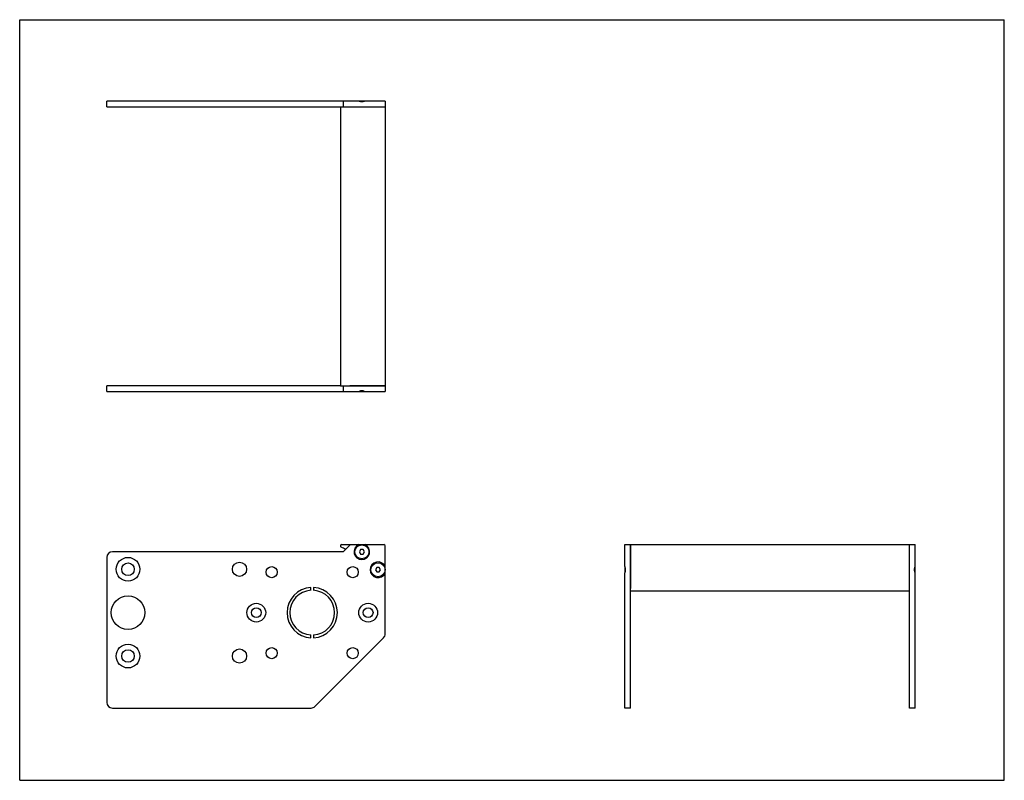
# Model space of a CAD drawing. Header units: inches. Extents: x 0 to 22, y 0 to 17.
import ezdxf

# ---------------------------------------------------------------- set-up
doc = ezdxf.new("R2010")
doc.units = ezdxf.units.IN
doc.header["$LTSCALE"] = 1.21
doc.header["$MEASUREMENT"] = 0
doc.layers.get('0').update_dxf_attribs({"linetype": 'CONTINUOUS'})
for name, color, linetype in [('350539_06_BL3', 7, 'CONTINUOUS'), ('350540_1_BL0', 7, 'CONTINUOUS'), ('350541_1_BL4', 7, 'CONTINUOUS'), ('930410M_1_BL1', 7, 'CONTINUOUS'), ('930410M_1_BL2', 7, 'CONTINUOUS'), ('930410M_1_BL5', 7, 'CONTINUOUS'), ('930410M_1_BL6', 7, 'CONTINUOUS')]:
    doc.layers.add(name, color=color, linetype=linetype)

# ---------------------------------------------------------------- blocks, each defined once
blk = doc.blocks.new('350540_1_BL0', base_point=(7.798, 5.217))
at = {"layer": '350540_1_BL0', "color": 7, "linetype": 'CONTINUOUS'}
for p, q in [((1.947, 8.693), (1.947, 8.818)), ((7.167, 8.818), (1.947, 8.818)), ((7.226, 8.818), (7.226, 8.693)), ((8.166, 8.818), (7.378, 8.818)), ((8.166, 8.818), (8.166, 8.693)), ((1.947, 8.693), (7.576, 8.693)), ((7.717, 8.693), (8.166, 8.693)), ((7.226, 5.106), (2.072, 5.106)), ((7.226, 5.106), (7.378, 5.258)), ((7.4, 5.267), (8.136, 5.267)), ((8.166, 3.273), (8.166, 5.237)), ((13.523, 4.778), (13.523, 5.267)), ((13.523, 5.267), (13.648, 5.267)), ((13.648, 1.616), (13.648, 5.267)), ((1.947, 4.981), (1.947, 1.741)), ((13.523, 1.616), (13.523, 4.636)), ((6.506, 4.246), (6.506, 4.308)), ((6.566, 4.308), (6.566, 4.246)), ((6.506, 3.185), (6.506, 3.248)), ((6.566, 3.248), (6.566, 3.185)), ((8.13, 3.185), (6.597, 1.652)), ((2.072, 1.616), (6.509, 1.616)), ((13.648, 1.616), (13.523, 1.616))]:
    blk.add_line(p, q, dxfattribs=at)
for centre, radius in [((2.42, 4.716), 0.266), ((2.42, 4.716), 0.141), ((4.911, 4.716), 0.158), ((5.631, 4.652), 0.125), ((7.441, 4.652), 0.125), ((2.42, 3.747), 0.375), ((5.286, 3.747), 0.21), ((5.286, 3.747), 0.109), ((7.786, 3.747), 0.21), ((7.786, 3.747), 0.109), ((2.42, 2.778), 0.266), ((2.42, 2.778), 0.141), ((4.911, 2.778), 0.158), ((5.631, 2.842), 0.125), ((7.441, 2.842), 0.125)]:
    blk.add_circle(centre, radius, dxfattribs=at)
for centre, radius, start, end in [((2.072, 4.981), 0.125, 90, 180), ((7.4, 5.237), 0.03, 90, 135), ((7.646, 5.107), 0.175, 113.8955, 66.1045), ((8.136, 5.237), 0.03, 0, 90), ((8.006, 4.707), 0.175, 23.8955, 336.1045), ((6.536, 3.747), 0.562, 93.0572, 266.9428), ((6.536, 3.747), 0.5, 93.4398, 266.5602), ((6.536, 3.747), 0.562, 273.0572, 86.9428), ((6.536, 3.747), 0.5, 273.4398, 86.5602), ((8.041, 3.273), 0.125, 315, 360), ((2.072, 1.741), 0.125, 180, 270), ((6.509, 1.741), 0.125, 270, 315)]:
    blk.add_arc(centre, radius, start, end, dxfattribs=at)
for points, knots in [([(7.576, 8.693), (7.587, 8.698), (7.61, 8.706), (7.646, 8.71), (7.683, 8.706), (7.706, 8.698), (7.717, 8.693)], [0, 0, 0, 0, 0.250033, 0.5, 0.749967, 1, 1, 1, 1]), ([(13.538, 4.707), (13.538, 4.713), (13.537, 4.725), (13.534, 4.743), (13.529, 4.761), (13.525, 4.772), (13.523, 4.778)], [0, 0, 0, 0, 0.249986, 0.499998, 0.750011, 1, 1, 1, 1]), ([(13.523, 4.636), (13.525, 4.641), (13.529, 4.653), (13.534, 4.67), (13.537, 4.688), (13.538, 4.701), (13.538, 4.707)], [0, 0, 0, 0, 0.249993, 0.50001, 0.750019, 1, 1, 1, 1])]:
    blk.add_open_spline(points, degree=3, knots=knots, dxfattribs=at)
blk = doc.blocks.new('930410M_1_BL1', base_point=(10.692, 4.707))
at = {"layer": '930410M_1_BL1', "color": 7, "linetype": 'CONTINUOUS'}
for p, q in [((7.978, 4.756), (7.95, 4.707)), ((7.95, 4.707), (7.978, 4.657)), ((8.035, 4.756), (7.978, 4.756)), ((7.978, 4.657), (8.035, 4.657)), ((8.063, 4.707), (8.035, 4.756)), ((8.035, 4.657), (8.063, 4.707)), ((13.523, 4.772), (13.523, 4.641)), ((13.535, 4.675), (13.535, 4.738))]:
    blk.add_line(p, q, dxfattribs=at)
blk.add_circle((8.006, 4.707), 0.157, dxfattribs=at)
blk = doc.blocks.new('930410M_1_BL2', base_point=(7.646, 6.827))
at = {"layer": '930410M_1_BL2', "color": 7, "linetype": 'CONTINUOUS'}
for p, q in [((7.581, 8.693), (7.712, 8.693)), ((7.678, 8.705), (7.615, 8.705)), ((7.618, 5.156), (7.59, 5.107)), ((7.59, 5.107), (7.618, 5.057)), ((7.675, 5.156), (7.618, 5.156)), ((7.703, 5.107), (7.675, 5.156)), ((7.675, 5.057), (7.703, 5.107)), ((7.618, 5.057), (7.675, 5.057))]:
    blk.add_line(p, q, dxfattribs=at)
blk.add_circle((7.646, 5.107), 0.157, dxfattribs=at)
blk = doc.blocks.new('350539_06_BL3', base_point=(13.526, 9.64))
at = {"layer": '350539_06_BL3', "color": 7, "linetype": 'CONTINUOUS'}
for p, q in [((7.167, 15.054), (7.167, 8.818)), ((7.167, 15.054), (8.166, 15.054)), ((8.166, 15.054), (8.166, 8.818)), ((7.167, 8.818), (8.166, 8.818)), ((7.197, 5.267), (7.4, 5.267)), ((13.648, 5.267), (13.648, 4.286)), ((13.648, 5.267), (19.884, 5.267)), ((19.884, 4.286), (19.884, 5.267)), ((19.884, 4.226), (13.648, 4.226))]:
    blk.add_line(p, q, dxfattribs=at)
for centre, radius, start, end in [((7.197, 5.237), 0.03, 90, 246.0797), ((6.536, 3.747), 1.6, 62.2055, 66.0797)]:
    blk.add_arc(centre, radius, start, end, dxfattribs=at)
blk = doc.blocks.new('350541_1_BL4', base_point=(10.978, 8.398))
at = {"layer": '350541_1_BL4', "color": 7, "linetype": 'CONTINUOUS'}
for p, q in [((1.947, 15.054), (1.947, 15.179)), ((7.576, 15.179), (1.947, 15.179)), ((1.947, 15.054), (7.167, 15.054)), ((7.226, 15.179), (7.226, 15.054)), ((7.4, 15.054), (8.166, 15.054)), ((8.166, 15.179), (7.717, 15.179)), ((8.166, 15.179), (8.166, 15.054)), ((19.884, 5.267), (20.009, 5.267)), ((19.884, 1.616), (19.884, 5.267)), ((20.009, 4.778), (20.009, 5.267)), ((20.009, 1.616), (20.009, 4.636)), ((20.009, 1.616), (19.884, 1.616))]:
    blk.add_line(p, q, dxfattribs=at)
for points, knots in [([(7.717, 15.179), (7.706, 15.175), (7.683, 15.167), (7.646, 15.163), (7.61, 15.167), (7.587, 15.175), (7.576, 15.179)], [0, 0, 0, 0, 0.250033, 0.5, 0.749967, 1, 1, 1, 1]), ([(19.994, 4.707), (19.994, 4.713), (19.995, 4.725), (19.998, 4.743), (20.002, 4.761), (20.007, 4.772), (20.009, 4.778)], [0, 0, 0, 0, 0.249986, 0.499999, 0.750011, 1, 1, 1, 1]), ([(20.009, 4.636), (20.007, 4.641), (20.002, 4.653), (19.998, 4.67), (19.995, 4.688), (19.994, 4.701), (19.994, 4.707)], [0, 0, 0, 0, 0.249988, 0.500001, 0.750013, 1, 1, 1, 1])]:
    blk.add_open_spline(points, degree=3, knots=knots, dxfattribs=at)
blk = doc.blocks.new('930410M_1_BL5', base_point=(7.646, 15.174))
at = {"layer": '930410M_1_BL5', "color": 7, "linetype": 'CONTINUOUS'}
for p, q in [((7.712, 15.179), (7.581, 15.179)), ((7.615, 15.168), (7.678, 15.168))]:
    blk.add_line(p, q, dxfattribs=at)
blk = doc.blocks.new('930410M_1_BL6', base_point=(20.003, 4.707))
at = {"layer": '930410M_1_BL6', "color": 7, "linetype": 'CONTINUOUS'}
for p, q in [((19.997, 4.738), (19.997, 4.675)), ((20.009, 4.641), (20.009, 4.772))]:
    blk.add_line(p, q, dxfattribs=at)

msp = doc.modelspace()

# ---------------------------------------------------------------- linework, layer by layer
at = {"color": 7, "linetype": 'CONTINUOUS'}
for p, q in [((0, 0), (0, 17)), ((0, 17), (22, 17)), ((22, 0), (22, 17)), ((0, 0), (22, 0))]:
    msp.add_line(p, q, dxfattribs=at)

# ---------------------------------------------------------------- block references
at = {"layer": '350539_06_BL3'}
msp.add_blockref('350539_06_BL3', (13.526, 9.64), dxfattribs=at)
at = {"layer": '350540_1_BL0'}
msp.add_blockref('350540_1_BL0', (7.798, 5.217), dxfattribs=at)
at = {"layer": '350541_1_BL4'}
msp.add_blockref('350541_1_BL4', (10.978, 8.398), dxfattribs=at)
at = {"layer": '930410M_1_BL1'}
msp.add_blockref('930410M_1_BL1', (10.692, 4.707), dxfattribs=at)
at = {"layer": '930410M_1_BL2'}
msp.add_blockref('930410M_1_BL2', (7.646, 6.827), dxfattribs=at)
at = {"layer": '930410M_1_BL5'}
msp.add_blockref('930410M_1_BL5', (7.646, 15.174), dxfattribs=at)
at = {"layer": '930410M_1_BL6'}
msp.add_blockref('930410M_1_BL6', (20.003, 4.707), dxfattribs=at)

doc.saveas('drawing.dxf')
